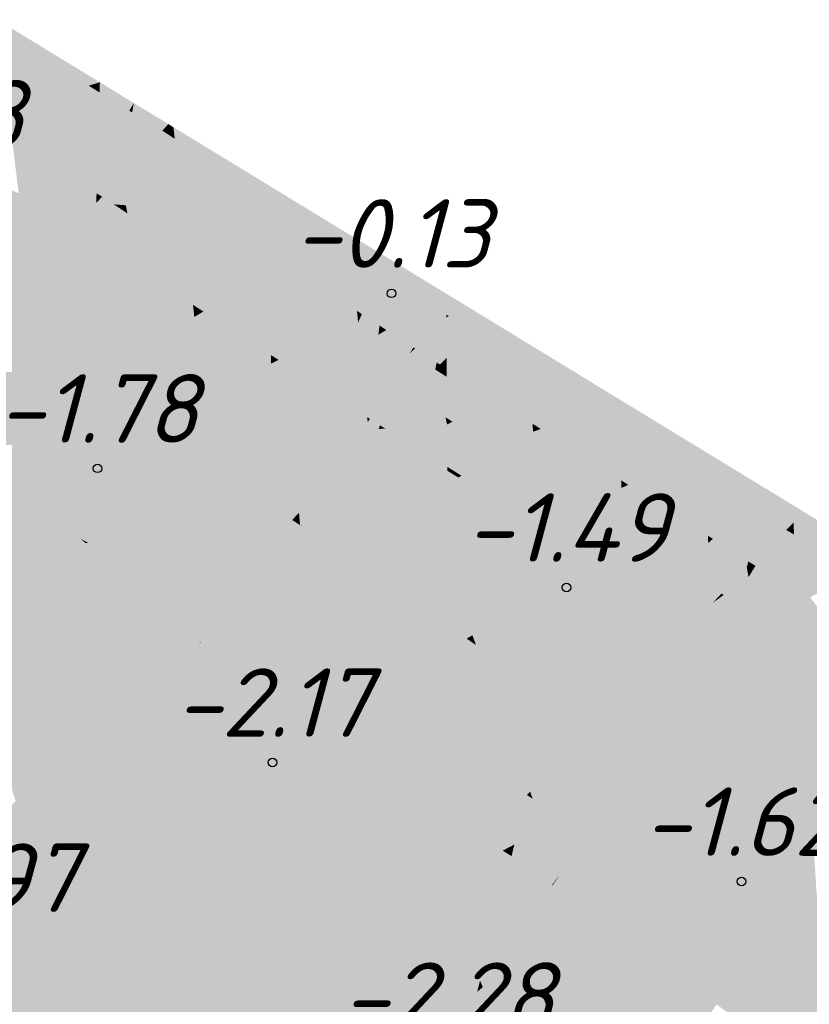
# Model space of a CAD drawing. Header units: metres. Extents: x 30306 to 66711, y 390887 to 402752.
# Tile 70 of 80: x 66227 to 66238, y 402665 to 402680. Entities that reach past the tile are written whole.
import ezdxf

# ---------------------------------------------------------------- set-up
doc = ezdxf.new("R2010")
doc.units = ezdxf.units.M
for name, color, linetype in [('GM-C3D-SURFACE-LABELS', 1, 'Continuous'), ('GM-C3D-SURFACE-TIN', 7, 'Continuous'), ('GM-C3D-SURFACE-TIN LABEL', 7, 'Continuous')]:
    doc.layers.add(name, color=color, linetype=linetype)
doc.styles.get("Standard").update_dxf_attribs({"font": 'isocpeur.ttf'})

msp = doc.modelspace()

# ---------------------------------------------------------------- linework, layer by layer
at = {"layer": 'GM-C3D-SURFACE-TIN', "color": 23, "linetype": 'Continuous', "lineweight": -3}
for points in [[(66226.637, 402679.548), (66228.117, 402678.786), (66226.618, 402679.7)], [(66226.637, 402679.548), (66227.955, 402678.735), (66228.117, 402678.786)], [(66228.05, 402678.676), (66228.117, 402678.786), (66227.955, 402678.735)], [(66228.113, 402678.638), (66228.117, 402678.786), (66228.05, 402678.676)], [(66228.113, 402678.638), (66228.614, 402678.482), (66228.117, 402678.786)], [(66228.113, 402678.638), (66228.547, 402678.37), (66228.614, 402678.482)], [(66228.588, 402678.344), (66228.614, 402678.482), (66228.547, 402678.37)], [(66228.808, 402678.212), (66228.614, 402678.482), (66228.588, 402678.344)], [(66228.808, 402678.212), (66228.865, 402678.329), (66228.614, 402678.482)], [(66229.03, 402678.077), (66228.865, 402678.329), (66228.808, 402678.212)], [(66229.03, 402678.077), (66229.118, 402678.175), (66228.865, 402678.329)], [(66229.06, 402678.058), (66229.118, 402678.175), (66229.03, 402678.077)], [(66229.06, 402678.058), (66229.192, 402678.129), (66229.118, 402678.175)], [(66229.06, 402678.058), (66229.124, 402678.017), (66229.192, 402678.129)], [(66229.211, 402677.96), (66229.192, 402678.129), (66229.124, 402678.017)], [(66229.211, 402677.96), (66230.647, 402677.242), (66229.192, 402678.129)], [(66229.211, 402677.96), (66230.426, 402677.173), (66230.647, 402677.242)], [(66230.555, 402677.09), (66230.647, 402677.242), (66230.426, 402677.173)], [(66230.645, 402677.032), (66230.647, 402677.242), (66230.555, 402677.09)], [(66230.645, 402677.032), (66231.766, 402676.559), (66230.647, 402677.242)], [(66230.645, 402677.032), (66231.537, 402676.454), (66231.766, 402676.559)], [(66231.656, 402676.377), (66231.766, 402676.559), (66231.537, 402676.454)], [(66231.792, 402676.289), (66231.766, 402676.559), (66231.656, 402676.377)], [(66231.792, 402676.289), (66232.323, 402676.22), (66231.766, 402676.559)], [(66231.792, 402676.289), (66232.226, 402676.008), (66232.323, 402676.22)], [(66232.292, 402675.966), (66232.323, 402676.22), (66232.226, 402676.008)], [(66232.292, 402675.966), (66233.178, 402675.698), (66232.323, 402676.22)], [(66232.292, 402675.966), (66232.934, 402675.55), (66233.178, 402675.698)], [(66233.044, 402675.479), (66233.178, 402675.698), (66232.934, 402675.55)], [(66233.18, 402675.391), (66233.178, 402675.698), (66233.044, 402675.479)], [(66233.18, 402675.391), (66233.246, 402675.656), (66233.178, 402675.698)], [(66233.18, 402675.391), (66233.188, 402675.385), (66233.246, 402675.656)], [(66233.218, 402675.367), (66233.246, 402675.656), (66233.188, 402675.385)], [(66233.218, 402675.367), (66233.5, 402675.502), (66233.246, 402675.656)], [(66233.218, 402675.367), (66233.377, 402675.271), (66233.5, 402675.502)], [(66233.535, 402675.175), (66233.5, 402675.502), (66233.377, 402675.271)], [(66233.535, 402675.175), (66233.756, 402675.346), (66233.5, 402675.502)], [(66233.535, 402675.175), (66233.569, 402675.155), (66233.756, 402675.346)], [(66233.569, 402675.155), (66234.34, 402674.989), (66233.756, 402675.346)], [(66233.569, 402675.155), (66233.95, 402674.912), (66234.34, 402674.989)], [(66233.95, 402674.912), (66234.197, 402674.754), (66234.34, 402674.989)], [(66234.369, 402674.644), (66234.34, 402674.989), (66234.197, 402674.754)], [(66234.369, 402674.644), (66235.708, 402674.154), (66234.34, 402674.989)], [(66234.369, 402674.644), (66235.348, 402674.019), (66235.708, 402674.154)], [(66235.548, 402673.891), (66235.708, 402674.154), (66235.348, 402674.019)], [(66235.717, 402673.783), (66235.708, 402674.154), (66235.548, 402673.891)], [(66235.717, 402673.783), (66236.915, 402673.418), (66235.708, 402674.154)], [(66235.717, 402673.783), (66236.555, 402673.248), (66236.915, 402673.418)], [(66236.739, 402673.13), (66236.915, 402673.418), (66236.555, 402673.248)], [(66236.943, 402673), (66236.915, 402673.418), (66236.739, 402673.13)], [(66236.943, 402673), (66237.855, 402672.845), (66236.915, 402673.418)], [(66236.943, 402673), (66237.583, 402672.591), (66237.855, 402672.845)], [(66237.763, 402672.476), (66237.855, 402672.845), (66237.583, 402672.591)], [(66237.952, 402672.362), (66237.855, 402672.845), (66237.763, 402672.476)], [(66237.952, 402672.362), (66238.133, 402672.675), (66237.855, 402672.845)], [(66237.994, 402672.336), (66238.133, 402672.675), (66237.952, 402672.362)], [(66238.051, 402672.302), (66238.133, 402672.675), (66237.994, 402672.336)], [(66238.051, 402672.302), (66238.239, 402672.611), (66238.133, 402672.675)], [(66238.144, 402672.246), (66238.239, 402672.611), (66238.051, 402672.302)], [(66238.144, 402672.246), (66238.252, 402672.349), (66238.239, 402672.611)], [(66238.252, 402672.349), (66238.414, 402672.504), (66238.239, 402672.611)], [(66238.252, 402672.349), (66239.519, 402671.83), (66238.414, 402672.504)], [(66238.144, 402672.246), (66238.261, 402672.178), (66238.252, 402672.349)], [(66238.261, 402672.178), (66239.519, 402671.83), (66238.252, 402672.349)], [(66238.261, 402672.178), (66239.187, 402671.645), (66239.519, 402671.83)]]:
    msp.add_solid(points, dxfattribs=at)
at = {"layer": 'GM-C3D-SURFACE-TIN', "color": 40, "linetype": 'Continuous', "lineweight": -3}
for points in [[(66226.74, 402678.711), (66227.955, 402678.735), (66226.637, 402679.548)], [(66226.74, 402678.711), (66227.121, 402678.476), (66227.955, 402678.735)], [(66227.707, 402678.114), (66227.955, 402678.735), (66227.121, 402678.476)], [(66227.707, 402678.114), (66228.05, 402678.676), (66227.955, 402678.735)], [(66228.09, 402677.878), (66228.05, 402678.676), (66227.707, 402678.114)], [(66228.09, 402677.878), (66228.113, 402678.638), (66228.05, 402678.676)], [(66228.09, 402677.878), (66228.547, 402678.37), (66228.113, 402678.638)], [(66228.09, 402677.878), (66228.208, 402677.806), (66228.547, 402678.37)], [(66228.46, 402677.65), (66228.547, 402678.37), (66228.208, 402677.806)], [(66228.46, 402677.65), (66228.588, 402678.344), (66228.547, 402678.37)], [(66228.518, 402677.615), (66228.588, 402678.344), (66228.46, 402677.65)], [(66228.518, 402677.615), (66228.808, 402678.212), (66228.588, 402678.344)], [(66228.578, 402677.579), (66228.808, 402678.212), (66228.518, 402677.615)], [(66228.578, 402677.579), (66229.03, 402678.077), (66228.808, 402678.212)], [(66228.761, 402677.46), (66229.03, 402678.077), (66228.578, 402677.579)], [(66228.761, 402677.46), (66229.06, 402678.058), (66229.03, 402678.077)], [(66228.761, 402677.46), (66229.124, 402678.017), (66229.06, 402678.058)], [(66228.761, 402677.46), (66228.778, 402677.449), (66229.124, 402678.017)], [(66229.305, 402677.108), (66229.124, 402678.017), (66228.778, 402677.449)], [(66229.305, 402677.108), (66229.211, 402677.96), (66229.124, 402678.017)], [(66229.305, 402677.108), (66230.426, 402677.173), (66229.211, 402677.96)], [(66229.305, 402677.108), (66229.6, 402676.917), (66230.426, 402677.173)], [(66230.209, 402676.523), (66230.426, 402677.173), (66229.6, 402676.917)], [(66230.209, 402676.523), (66230.555, 402677.09), (66230.426, 402677.173)], [(66230.636, 402676.246), (66230.555, 402677.09), (66230.209, 402676.523)], [(66230.636, 402676.246), (66230.645, 402677.032), (66230.555, 402677.09)], [(66230.636, 402676.246), (66231.537, 402676.454), (66230.645, 402677.032)], [(66230.636, 402676.246), (66230.819, 402676.127), (66231.537, 402676.454)], [(66231.31, 402675.81), (66231.537, 402676.454), (66230.819, 402676.127)], [(66231.31, 402675.81), (66231.656, 402676.377), (66231.537, 402676.454)], [(66231.874, 402675.445), (66231.656, 402676.377), (66231.31, 402675.81)], [(66231.874, 402675.445), (66231.792, 402676.289), (66231.656, 402676.377)], [(66231.874, 402675.445), (66232.226, 402676.008), (66231.792, 402676.289)], [(66231.874, 402675.445), (66231.946, 402675.398), (66232.226, 402676.008)], [(66232.203, 402675.232), (66232.226, 402676.008), (66231.946, 402675.398)], [(66232.203, 402675.232), (66232.292, 402675.966), (66232.226, 402676.008)], [(66232.203, 402675.232), (66232.934, 402675.55), (66232.292, 402675.966)], [(66232.203, 402675.232), (66232.303, 402675.167), (66232.934, 402675.55)], [(66232.698, 402674.911), (66232.934, 402675.55), (66232.303, 402675.167)], [(66232.698, 402674.911), (66233.044, 402675.479), (66232.934, 402675.55)], [(66232.721, 402674.897), (66233.044, 402675.479), (66232.698, 402674.911)], [(66232.721, 402674.897), (66233.18, 402675.391), (66233.044, 402675.479)], [(66232.721, 402674.897), (66233.18, 402675.349), (66233.18, 402675.391)], [(66233.18, 402675.349), (66233.188, 402675.385), (66233.18, 402675.391)], [(66233.18, 402675.349), (66233.218, 402675.367), (66233.188, 402675.385)], [(66233.039, 402674.691), (66233.18, 402675.349), (66232.721, 402674.897)], [(66233.063, 402674.676), (66233.18, 402675.349), (66233.039, 402674.691)], [(66233.063, 402674.676), (66233.183, 402674.903), (66233.18, 402675.349)], [(66233.183, 402674.903), (66233.218, 402675.367), (66233.18, 402675.349)], [(66233.183, 402674.903), (66233.377, 402675.271), (66233.218, 402675.367)], [(66233.183, 402674.903), (66233.535, 402675.175), (66233.377, 402675.271)], [(66233.184, 402674.76), (66233.535, 402675.175), (66233.183, 402674.903)], [(66233.184, 402674.76), (66233.569, 402675.155), (66233.535, 402675.175)], [(66233.184, 402674.76), (66233.95, 402674.912), (66233.569, 402675.155)], [(66233.087, 402674.661), (66233.183, 402674.903), (66233.063, 402674.676)], [(66233.087, 402674.661), (66233.184, 402674.76), (66233.183, 402674.903)], [(66233.541, 402674.372), (66233.95, 402674.912), (66233.184, 402674.76)], [(66233.541, 402674.372), (66234.197, 402674.754), (66233.95, 402674.912)], [(66233.185, 402674.599), (66233.184, 402674.76), (66233.087, 402674.661)], [(66233.541, 402674.372), (66233.184, 402674.76), (66233.185, 402674.599)], [(66233.541, 402674.372), (66233.845, 402674.177), (66234.197, 402674.754)], [(66234.438, 402673.798), (66234.197, 402674.754), (66233.845, 402674.177)], [(66234.438, 402673.798), (66234.369, 402674.644), (66234.197, 402674.754)], [(66234.438, 402673.798), (66235.348, 402674.019), (66234.369, 402674.644)], [(66234.438, 402673.798), (66234.559, 402673.721), (66235.348, 402674.019)], [(66235.196, 402673.314), (66235.348, 402674.019), (66234.559, 402673.721)], [(66235.196, 402673.314), (66235.548, 402673.891), (66235.348, 402674.019)], [(66235.737, 402672.969), (66235.548, 402673.891), (66235.196, 402673.314)], [(66235.737, 402672.969), (66235.717, 402673.783), (66235.548, 402673.891)], [(66235.737, 402672.969), (66236.555, 402673.248), (66235.717, 402673.783)], [(66235.737, 402672.969), (66235.836, 402672.905), (66236.555, 402673.248)], [(66236.387, 402672.554), (66236.555, 402673.248), (66235.836, 402672.905)], [(66236.387, 402672.554), (66236.739, 402673.13), (66236.555, 402673.248)], [(66237, 402672.162), (66236.739, 402673.13), (66236.387, 402672.554)], [(66237, 402672.162), (66236.943, 402673), (66236.739, 402673.13)], [(66237, 402672.162), (66237.583, 402672.591), (66236.943, 402673)], [(66237, 402672.162), (66237.074, 402672.115), (66237.583, 402672.591)], [(66237.591, 402671.785), (66237.583, 402672.591), (66237.074, 402672.115)], [(66237.591, 402671.785), (66237.763, 402672.476), (66237.583, 402672.591)], [(66237.612, 402671.772), (66237.763, 402672.476), (66237.591, 402671.785)], [(66237.612, 402671.772), (66237.952, 402672.362), (66237.763, 402672.476)], [(66237.634, 402671.759), (66237.952, 402672.362), (66237.612, 402671.772)], [(66237.634, 402671.759), (66237.994, 402672.336), (66237.952, 402672.362)], [(66237.634, 402671.759), (66237.838, 402671.953), (66237.994, 402672.336)], [(66237.838, 402671.953), (66238.051, 402672.302), (66237.994, 402672.336)], [(66237.838, 402671.953), (66238.144, 402672.246), (66238.051, 402672.302)], [(66238.125, 402671.476), (66238.144, 402672.246), (66237.838, 402671.953)], [(66238.125, 402671.476), (66238.261, 402672.178), (66238.144, 402672.246)], [(66238.125, 402671.476), (66238.304, 402671.372), (66238.261, 402672.178)], [(66238.304, 402671.372), (66239.187, 402671.645), (66238.261, 402672.178)], [(66237.634, 402671.759), (66237.697, 402671.722), (66237.838, 402671.953)], [(66237.697, 402671.722), (66238.125, 402671.476), (66237.838, 402671.953)], [(66238.304, 402671.372), (66238.497, 402671.261), (66239.187, 402671.645)]]:
    msp.add_solid(points, dxfattribs=at)
at = {"layer": 'GM-C3D-SURFACE-TIN', "color": 50, "linetype": 'Continuous', "lineweight": -3}
for points in [[(66226.782, 402678.371), (66227.121, 402678.476), (66226.74, 402678.711)], [(66226.782, 402678.371), (66227.707, 402678.114), (66227.121, 402678.476)], [(66226.838, 402677.921), (66227.575, 402677.897), (66226.782, 402678.371)], [(66226.782, 402678.371), (66227.575, 402677.897), (66227.707, 402678.114)], [(66227.575, 402677.897), (66228.09, 402677.878), (66227.707, 402678.114)], [(66226.838, 402677.921), (66227.384, 402677.585), (66227.575, 402677.897)], [(66227.941, 402677.243), (66227.575, 402677.897), (66227.384, 402677.585)], [(66227.941, 402677.243), (66228.081, 402677.595), (66227.575, 402677.897)], [(66227.575, 402677.897), (66228.081, 402677.595), (66228.09, 402677.878)], [(66228.081, 402677.595), (66228.208, 402677.806), (66228.09, 402677.878)], [(66228.081, 402677.595), (66228.46, 402677.65), (66228.208, 402677.806)], [(66227.941, 402677.243), (66228.069, 402677.164), (66228.081, 402677.595)], [(66228.069, 402677.164), (66228.413, 402677.397), (66228.081, 402677.595)], [(66228.081, 402677.595), (66228.413, 402677.397), (66228.46, 402677.65)], [(66228.413, 402677.397), (66228.518, 402677.615), (66228.46, 402677.65)], [(66228.413, 402677.397), (66228.578, 402677.579), (66228.518, 402677.615)], [(66228.413, 402677.397), (66228.761, 402677.46), (66228.578, 402677.579)], [(66228.069, 402677.164), (66228.15, 402677.114), (66228.413, 402677.397)], [(66228.32, 402677.002), (66228.413, 402677.397), (66228.15, 402677.114)], [(66228.32, 402677.002), (66228.496, 402676.988), (66228.413, 402677.397)], [(66228.413, 402677.397), (66228.655, 402677.249), (66228.761, 402677.46)], [(66228.496, 402676.988), (66228.655, 402677.249), (66228.413, 402677.397)], [(66228.655, 402677.249), (66228.778, 402677.449), (66228.761, 402677.46)], [(66228.655, 402677.249), (66229.305, 402677.108), (66228.778, 402677.449)], [(66228.496, 402676.988), (66229.335, 402676.834), (66228.655, 402677.249)], [(66228.655, 402677.249), (66229.335, 402676.834), (66229.305, 402677.108)], [(66229.335, 402676.834), (66229.6, 402676.917), (66229.305, 402677.108)], [(66228.32, 402677.002), (66228.452, 402676.915), (66228.496, 402676.988)], [(66228.52, 402676.87), (66228.496, 402676.988), (66228.452, 402676.915)], [(66228.52, 402676.87), (66229.335, 402676.834), (66228.496, 402676.988)], [(66228.52, 402676.87), (66229.126, 402676.481), (66229.335, 402676.834)], [(66229.393, 402676.309), (66229.335, 402676.834), (66229.126, 402676.481)], [(66229.335, 402676.834), (66230.209, 402676.523), (66229.6, 402676.917)], [(66229.393, 402676.309), (66230.11, 402676.362), (66229.335, 402676.834)], [(66229.335, 402676.834), (66230.11, 402676.362), (66230.209, 402676.523)], [(66230.11, 402676.362), (66230.636, 402676.246), (66230.209, 402676.523)], [(66229.393, 402676.309), (66229.885, 402675.992), (66230.11, 402676.362)], [(66229.885, 402675.992), (66230.633, 402676.043), (66230.11, 402676.362)], [(66230.11, 402676.362), (66230.633, 402676.043), (66230.636, 402676.246)], [(66230.633, 402676.043), (66230.819, 402676.127), (66230.636, 402676.246)], [(66230.633, 402676.043), (66231.31, 402675.81), (66230.819, 402676.127)], [(66229.885, 402675.992), (66230.206, 402675.785), (66230.633, 402676.043)], [(66230.627, 402675.514), (66230.633, 402676.043), (66230.206, 402675.785)], [(66230.627, 402675.514), (66231.23, 402675.679), (66230.633, 402676.043)], [(66230.633, 402676.043), (66231.23, 402675.679), (66231.31, 402675.81)], [(66231.23, 402675.679), (66231.874, 402675.445), (66231.31, 402675.81)], [(66230.627, 402675.514), (66230.987, 402675.282), (66231.23, 402675.679)], [(66230.987, 402675.282), (66231.89, 402675.277), (66231.23, 402675.679)], [(66231.23, 402675.679), (66231.89, 402675.277), (66231.874, 402675.445)], [(66231.89, 402675.277), (66231.946, 402675.398), (66231.874, 402675.445)], [(66231.89, 402675.277), (66232.203, 402675.232), (66231.946, 402675.398)], [(66230.987, 402675.282), (66231.374, 402675.033), (66231.89, 402675.277)], [(66231.949, 402674.662), (66231.89, 402675.277), (66231.374, 402675.033)], [(66231.89, 402675.277), (66232.186, 402675.096), (66232.203, 402675.232)], [(66231.949, 402674.662), (66232.186, 402675.096), (66231.89, 402675.277)], [(66232.186, 402675.096), (66232.303, 402675.167), (66232.203, 402675.232)], [(66231.949, 402674.662), (66232.12, 402674.552), (66232.186, 402675.096)], [(66232.12, 402674.552), (66232.641, 402674.819), (66232.186, 402675.096)], [(66232.186, 402675.096), (66232.698, 402674.911), (66232.303, 402675.167)], [(66232.186, 402675.096), (66232.641, 402674.819), (66232.698, 402674.911)], [(66232.12, 402674.552), (66232.378, 402674.386), (66232.641, 402674.819)], [(66232.446, 402674.342), (66232.641, 402674.819), (66232.378, 402674.386)], [(66232.446, 402674.342), (66233.017, 402674.589), (66232.641, 402674.819)], [(66232.641, 402674.819), (66232.721, 402674.897), (66232.698, 402674.911)], [(66232.641, 402674.819), (66233.039, 402674.691), (66232.721, 402674.897)], [(66232.641, 402674.819), (66233.017, 402674.589), (66233.039, 402674.691)], [(66233.017, 402674.589), (66233.063, 402674.676), (66233.039, 402674.691)], [(66233.017, 402674.589), (66233.087, 402674.661), (66233.063, 402674.676)], [(66233.017, 402674.589), (66233.185, 402674.599), (66233.087, 402674.661)], [(66232.446, 402674.342), (66232.654, 402674.208), (66233.017, 402674.589)], [(66233.168, 402673.891), (66233.017, 402674.589), (66232.654, 402674.208)], [(66233.017, 402674.589), (66233.186, 402674.482), (66233.185, 402674.599)], [(66233.168, 402673.891), (66233.186, 402674.482), (66233.017, 402674.589)], [(66233.186, 402674.482), (66233.541, 402674.372), (66233.185, 402674.599)], [(66233.168, 402673.891), (66233.19, 402673.877), (66233.186, 402674.482)], [(66233.19, 402673.877), (66233.795, 402674.095), (66233.186, 402674.482)], [(66233.186, 402674.482), (66233.795, 402674.095), (66233.541, 402674.372)], [(66233.795, 402674.095), (66233.845, 402674.177), (66233.541, 402674.372)], [(66233.19, 402673.877), (66233.269, 402673.827), (66233.795, 402674.095)], [(66233.269, 402673.827), (66233.53, 402673.66), (66233.795, 402674.095)], [(66233.53, 402673.66), (66234.448, 402673.68), (66233.795, 402674.095)], [(66233.795, 402674.095), (66234.438, 402673.798), (66233.845, 402674.177)], [(66233.795, 402674.095), (66234.448, 402673.68), (66234.438, 402673.798)], [(66234.448, 402673.68), (66234.559, 402673.721), (66234.438, 402673.798)], [(66233.53, 402673.66), (66233.833, 402673.466), (66234.448, 402673.68)], [(66233.833, 402673.466), (66233.964, 402673.383), (66234.448, 402673.68)], [(66234.501, 402673.04), (66234.448, 402673.68), (66233.964, 402673.383)], [(66234.448, 402673.68), (66235.196, 402673.314), (66234.559, 402673.721)], [(66234.501, 402673.04), (66235.147, 402673.235), (66234.448, 402673.68)], [(66234.448, 402673.68), (66235.147, 402673.235), (66235.196, 402673.314)], [(66234.501, 402673.04), (66234.88, 402672.798), (66235.147, 402673.235)], [(66234.88, 402672.798), (66235.739, 402672.859), (66235.147, 402673.235)], [(66235.147, 402673.235), (66235.737, 402672.969), (66235.196, 402673.314)], [(66235.147, 402673.235), (66235.739, 402672.859), (66235.737, 402672.969)], [(66235.739, 402672.859), (66235.836, 402672.905), (66235.737, 402672.969)], [(66234.88, 402672.798), (66235.201, 402672.593), (66235.739, 402672.859)], [(66235.754, 402672.24), (66235.739, 402672.859), (66235.201, 402672.593)], [(66235.739, 402672.859), (66236.387, 402672.554), (66235.836, 402672.905)], [(66235.754, 402672.24), (66236.34, 402672.477), (66235.739, 402672.859)], [(66235.739, 402672.859), (66236.34, 402672.477), (66236.387, 402672.554)], [(66236.34, 402672.477), (66237, 402672.162), (66236.387, 402672.554)], [(66235.754, 402672.24), (66236.072, 402672.037), (66236.34, 402672.477)], [(66236.072, 402672.037), (66237.007, 402672.053), (66236.34, 402672.477)], [(66236.34, 402672.477), (66237.007, 402672.053), (66237, 402672.162)], [(66237.007, 402672.053), (66237.074, 402672.115), (66237, 402672.162)], [(66237.007, 402672.053), (66237.591, 402671.785), (66237.074, 402672.115)], [(66236.072, 402672.037), (66236.423, 402671.813), (66237.007, 402672.053)], [(66237.051, 402671.412), (66237.007, 402672.053), (66236.423, 402671.813)], [(66237.051, 402671.412), (66237.569, 402671.696), (66237.007, 402672.053)], [(66237.007, 402672.053), (66237.569, 402671.696), (66237.591, 402671.785)], [(66237.569, 402671.696), (66237.612, 402671.772), (66237.591, 402671.785)], [(66237.051, 402671.412), (66237.201, 402671.316), (66237.569, 402671.696)], [(66237.233, 402671.296), (66237.569, 402671.696), (66237.201, 402671.316)], [(66237.233, 402671.296), (66237.596, 402671.557), (66237.569, 402671.696)], [(66237.569, 402671.696), (66237.634, 402671.759), (66237.612, 402671.772)], [(66237.647, 402671.64), (66237.634, 402671.759), (66237.569, 402671.696)], [(66237.596, 402671.557), (66237.647, 402671.64), (66237.569, 402671.696)], [(66237.596, 402671.557), (66238.315, 402671.159), (66237.647, 402671.64)], [(66237.647, 402671.64), (66237.697, 402671.722), (66237.634, 402671.759)], [(66238.315, 402671.159), (66237.697, 402671.722), (66237.647, 402671.64)], [(66238.315, 402671.159), (66238.125, 402671.476), (66237.697, 402671.722)], [(66237.233, 402671.296), (66237.38, 402671.203), (66237.596, 402671.557)], [(66237.703, 402671), (66237.596, 402671.557), (66237.38, 402671.203)], [(66237.703, 402671), (66238.315, 402671.159), (66237.596, 402671.557)], [(66238.315, 402671.159), (66238.304, 402671.372), (66238.125, 402671.476)], [(66238.315, 402671.159), (66238.497, 402671.261), (66238.304, 402671.372)], [(66238.867, 402670.762), (66238.497, 402671.261), (66238.315, 402671.159)], [(66237.703, 402671), (66238.101, 402670.766), (66238.315, 402671.159)], [(66238.101, 402670.766), (66238.343, 402670.623), (66238.315, 402671.159)], [(66238.666, 402670.432), (66238.867, 402670.762), (66238.315, 402671.159)], [(66238.666, 402670.432), (66238.315, 402671.159), (66238.343, 402670.623)]]:
    msp.add_solid(points, dxfattribs=at)
at = {"layer": 'GM-C3D-SURFACE-TIN', "color": 60, "linetype": 'Continuous', "lineweight": -3}
for points in [[(66226.931, 402677.163), (66227.384, 402677.585), (66226.838, 402677.921)], [(66226.931, 402677.163), (66227.074, 402677.076), (66227.384, 402677.585)], [(66227.303, 402676.935), (66227.384, 402677.585), (66227.074, 402677.076)], [(66227.303, 402676.935), (66227.941, 402677.243), (66227.384, 402677.585)], [(66227.303, 402676.935), (66228.064, 402677.022), (66227.941, 402677.243)], [(66228.064, 402677.022), (66228.069, 402677.164), (66227.941, 402677.243)], [(66228.064, 402677.022), (66228.15, 402677.114), (66228.069, 402677.164)], [(66228.064, 402677.022), (66228.32, 402677.002), (66228.15, 402677.114)], [(66227.736, 402676.668), (66228.064, 402677.022), (66227.303, 402676.935)], [(66228.048, 402676.464), (66228.064, 402677.022), (66227.736, 402676.668)], [(66228.048, 402676.464), (66228.32, 402677.002), (66228.064, 402677.022)], [(66228.048, 402676.464), (66228.452, 402676.915), (66228.32, 402677.002)], [(66228.048, 402676.464), (66228.139, 402676.403), (66228.452, 402676.915)], [(66228.69, 402676.042), (66228.452, 402676.915), (66228.139, 402676.403)], [(66228.69, 402676.042), (66228.52, 402676.87), (66228.452, 402676.915)], [(66228.69, 402676.042), (66229.126, 402676.481), (66228.52, 402676.87)], [(66228.69, 402676.042), (66228.817, 402675.959), (66229.126, 402676.481)], [(66229.478, 402675.534), (66229.126, 402676.481), (66228.817, 402675.959)], [(66229.478, 402675.534), (66229.393, 402676.309), (66229.126, 402676.481)], [(66229.478, 402675.534), (66229.885, 402675.992), (66229.393, 402676.309)], [(66229.478, 402675.534), (66229.569, 402675.475), (66229.885, 402675.992)], [(66229.569, 402675.475), (66230.206, 402675.785), (66229.885, 402675.992)], [(66229.569, 402675.475), (66229.629, 402675.437), (66230.206, 402675.785)], [(66230.619, 402674.799), (66230.206, 402675.785), (66229.629, 402675.437)], [(66230.619, 402674.799), (66230.627, 402675.514), (66230.206, 402675.785)], [(66230.619, 402674.799), (66230.987, 402675.282), (66230.627, 402675.514)], [(66230.619, 402674.799), (66230.672, 402674.765), (66230.987, 402675.282)], [(66230.672, 402674.765), (66231.374, 402675.033), (66230.987, 402675.282)], [(66230.672, 402674.765), (66230.729, 402674.729), (66231.374, 402675.033)], [(66232.023, 402673.895), (66231.374, 402675.033), (66230.729, 402674.729)], [(66232.023, 402673.895), (66231.949, 402674.662), (66231.374, 402675.033)], [(66232.023, 402673.895), (66232.12, 402674.552), (66231.949, 402674.662)], [(66232.023, 402673.895), (66232.039, 402673.885), (66232.12, 402674.552)], [(66232.039, 402673.885), (66232.378, 402674.386), (66232.12, 402674.552)], [(66232.039, 402673.885), (66232.062, 402673.87), (66232.378, 402674.386)], [(66232.212, 402673.773), (66232.378, 402674.386), (66232.062, 402673.87)], [(66232.212, 402673.773), (66232.446, 402674.342), (66232.378, 402674.386)], [(66232.212, 402673.773), (66232.654, 402674.208), (66232.446, 402674.342)], [(66232.212, 402673.773), (66232.23, 402673.762), (66232.654, 402674.208)], [(66232.287, 402673.727), (66232.654, 402674.208), (66232.23, 402673.762)], [(66232.287, 402673.727), (66233.168, 402673.891), (66232.654, 402674.208)], [(66232.287, 402673.727), (66233.19, 402673.787), (66233.168, 402673.891)], [(66233.19, 402673.787), (66233.19, 402673.877), (66233.168, 402673.891)], [(66233.19, 402673.787), (66233.269, 402673.827), (66233.19, 402673.877)], [(66233.299, 402673.282), (66233.269, 402673.827), (66233.19, 402673.787)], [(66233.299, 402673.282), (66233.53, 402673.66), (66233.269, 402673.827)], [(66233.194, 402673.166), (66233.19, 402673.787), (66232.287, 402673.727)], [(66233.219, 402673.151), (66233.299, 402673.282), (66233.19, 402673.787)], [(66233.219, 402673.151), (66233.19, 402673.787), (66233.194, 402673.166)], [(66233.299, 402673.282), (66233.833, 402673.466), (66233.53, 402673.66)], [(66233.344, 402673.073), (66233.833, 402673.466), (66233.299, 402673.282)], [(66233.344, 402673.073), (66233.964, 402673.383), (66233.833, 402673.466)], [(66233.344, 402673.073), (66233.4, 402673.038), (66233.964, 402673.383)], [(66234.562, 402672.296), (66233.964, 402673.383), (66233.4, 402673.038)], [(66234.562, 402672.296), (66234.501, 402673.04), (66233.964, 402673.383)], [(66233.344, 402673.073), (66233.299, 402673.282), (66233.219, 402673.151)], [(66234.562, 402672.296), (66234.88, 402672.798), (66234.501, 402673.04)], [(66234.562, 402672.296), (66234.571, 402672.29), (66234.88, 402672.798)], [(66234.571, 402672.29), (66235.201, 402672.593), (66234.88, 402672.798)], [(66234.571, 402672.29), (66234.578, 402672.285), (66235.201, 402672.593)], [(66235.1, 402671.952), (66235.201, 402672.593), (66234.578, 402672.285)], [(66235.1, 402671.952), (66235.754, 402672.24), (66235.201, 402672.593)], [(66231.042, 402672.317), (66231.063, 402672.304), (66231.062, 402672.311)], [(66231.042, 402672.317), (66231.062, 402672.303), (66231.063, 402672.304)], [(66231.062, 402672.311), (66231.063, 402672.304), (66231.067, 402672.309)], [(66231.062, 402672.303), (66231.063, 402672.303), (66231.063, 402672.304)], [(66231.067, 402672.309), (66231.063, 402672.304), (66231.073, 402672.307)], [(66231.073, 402672.307), (66231.063, 402672.304), (66233.56, 402670.708)], [(66231.064, 402672.302), (66231.063, 402672.304), (66231.063, 402672.303)], [(66231.064, 402672.302), (66233.56, 402670.708), (66231.063, 402672.304)], [(66231.064, 402672.302), (66233.478, 402670.657), (66233.56, 402670.708)], [(66231.073, 402672.307), (66233.56, 402670.708), (66233.436, 402671.522)], [(66235.1, 402671.952), (66235.771, 402671.544), (66235.754, 402672.24)], [(66235.771, 402671.544), (66236.072, 402672.037), (66235.754, 402672.24)], [(66234.126, 402671.593), (66235.771, 402671.544), (66235.1, 402671.952)], [(66235.771, 402671.544), (66236.423, 402671.813), (66236.072, 402672.037)], [(66235.771, 402671.544), (66237.051, 402671.412), (66236.423, 402671.813)], [(66233.668, 402671.445), (66233.436, 402671.522), (66233.56, 402670.708)], [(66234.126, 402671.593), (66233.697, 402671.435), (66233.78, 402671.052)], [(66234.126, 402671.593), (66233.78, 402671.052), (66235.771, 402671.544)], [(66233.78, 402671.052), (66233.832, 402670.811), (66235.771, 402671.544)], [(66235.771, 402671.544), (66233.832, 402670.811), (66233.901, 402670.489)], [(66235.771, 402671.544), (66233.901, 402670.489), (66235.95, 402670.022)], [(66235.771, 402671.544), (66236.811, 402670.913), (66237.067, 402671.177)], [(66235.771, 402671.544), (66237.067, 402671.177), (66237.051, 402671.412)], [(66235.771, 402671.544), (66235.95, 402670.022), (66236.811, 402670.913)], [(66233.668, 402671.445), (66233.56, 402670.708), (66233.78, 402671.052)], [(66233.697, 402671.435), (66233.668, 402671.445), (66233.78, 402671.052)], [(66237.067, 402671.177), (66237.201, 402671.316), (66237.051, 402671.412)], [(66237.067, 402671.177), (66237.233, 402671.296), (66237.201, 402671.316)], [(66237.097, 402670.739), (66237.233, 402671.296), (66237.067, 402671.177)], [(66237.097, 402670.739), (66237.38, 402671.203), (66237.233, 402671.296)], [(66236.811, 402670.913), (66237.097, 402670.739), (66237.067, 402671.177)], [(66237.097, 402670.739), (66237.703, 402671), (66237.38, 402671.203)], [(66233.78, 402671.052), (66233.56, 402670.708), (66233.832, 402670.811)], [(66237.097, 402670.739), (66237.841, 402670.287), (66237.703, 402671)], [(66237.841, 402670.287), (66238.101, 402670.766), (66237.703, 402671)], [(66233.832, 402670.811), (66233.56, 402670.708), (66233.901, 402670.489)], [(66236.811, 402670.913), (66235.95, 402670.022), (66237.097, 402670.739)], [(66233.512, 402670.633), (66233.56, 402670.708), (66233.478, 402670.657)], [(66233.612, 402670.565), (66233.56, 402670.708), (66233.512, 402670.633)], [(66233.612, 402670.565), (66233.901, 402670.489), (66233.56, 402670.708)], [(66237.097, 402670.739), (66235.95, 402670.022), (66236.056, 402669.112)], [(66237.097, 402670.739), (66236.056, 402669.112), (66238.244, 402668.2)], [(66237.097, 402670.739), (66238.244, 402668.2), (66237.841, 402670.287)], [(66238.378, 402669.96), (66238.101, 402670.766), (66237.841, 402670.287)], [(66238.378, 402669.96), (66238.343, 402670.623), (66238.101, 402670.766)], [(66233.612, 402670.565), (66233.932, 402670.348), (66233.901, 402670.489)], [(66233.901, 402670.489), (66235.447, 402669.501), (66235.95, 402670.022)], [(66233.932, 402670.348), (66235.447, 402669.501), (66233.901, 402670.489)], [(66238.378, 402669.96), (66238.666, 402670.432), (66238.343, 402670.623)], [(66233.932, 402670.348), (66235.227, 402669.368), (66235.447, 402669.501)], [(66238.378, 402669.96), (66239.155, 402670.143), (66238.666, 402670.432)], [(66238.378, 402669.96), (66237.841, 402670.287), (66238.244, 402668.2)], [(66239.63, 402669.2), (66239.155, 402670.143), (66238.378, 402669.96)], [(66235.95, 402670.022), (66235.447, 402669.501), (66236.056, 402669.112)], [(66238.378, 402669.96), (66238.244, 402668.2), (66238.553, 402667.516)], [(66239.63, 402669.2), (66238.378, 402669.96), (66238.553, 402667.516)], [(66235.227, 402669.368), (66235.279, 402669.328), (66235.447, 402669.501)], [(66235.279, 402669.328), (66235.292, 402669.319), (66235.447, 402669.501)], [(66235.41, 402669.235), (66235.447, 402669.501), (66235.292, 402669.319)], [(66235.41, 402669.235), (66236.056, 402669.112), (66235.447, 402669.501)], [(66235.41, 402669.235), (66235.907, 402668.877), (66236.056, 402669.112)], [(66236.228, 402668.646), (66236.056, 402669.112), (66235.907, 402668.877)], [(66236.056, 402669.112), (66238.351, 402667.645), (66238.244, 402668.2)], [(66236.228, 402668.646), (66238.351, 402667.645), (66236.056, 402669.112)], [(66236.228, 402668.646), (66238.006, 402667.367), (66238.351, 402667.645)], [(66238.244, 402668.2), (66238.351, 402667.645), (66238.553, 402667.516)], [(66238.231, 402667.206), (66238.351, 402667.645), (66238.006, 402667.367)], [(66238.231, 402667.206), (66238.417, 402667.303), (66238.351, 402667.645)], [(66238.417, 402667.303), (66238.553, 402667.516), (66238.351, 402667.645)], [(66238.588, 402666.966), (66238.553, 402667.516), (66238.417, 402667.303)], [(66238.316, 402667.145), (66238.417, 402667.303), (66238.231, 402667.206)], [(66238.469, 402667.035), (66238.417, 402667.303), (66238.316, 402667.145)], [(66238.588, 402666.966), (66238.417, 402667.303), (66238.469, 402667.035)]]:
    msp.add_solid(points, dxfattribs=at)
at = {"layer": 'GM-C3D-SURFACE-TIN', "color": 70, "linetype": 'Continuous', "lineweight": -3}
for points in [[(66225.464, 402677.808), (66226.964, 402676.896), (66226.931, 402677.163)], [(66225.464, 402677.808), (66226.07, 402675.495), (66226.964, 402676.896)], [(66226.964, 402676.896), (66227.074, 402677.076), (66226.931, 402677.163)], [(66226.964, 402676.896), (66227.303, 402676.935), (66227.074, 402677.076)], [(66226.964, 402676.896), (66226.07, 402675.495), (66226.96, 402675.832)], [(66226.964, 402676.896), (66226.96, 402675.832), (66227.593, 402676.514)], [(66226.964, 402676.896), (66227.736, 402676.668), (66227.303, 402676.935)], [(66226.964, 402676.896), (66227.593, 402676.514), (66227.736, 402676.668)], [(66227.593, 402676.514), (66228.048, 402676.464), (66227.736, 402676.668)], [(66227.593, 402676.514), (66226.96, 402675.832), (66228.041, 402676.242)], [(66227.593, 402676.514), (66228.041, 402676.242), (66228.048, 402676.464)], [(66228.041, 402676.242), (66228.139, 402676.403), (66228.048, 402676.464)], [(66228.041, 402676.242), (66228.69, 402676.042), (66228.139, 402676.403)], [(66226.96, 402675.832), (66228.567, 402673.899), (66228.041, 402676.242)], [(66228.041, 402676.242), (66228.992, 402674.565), (66228.735, 402675.82)], [(66228.041, 402676.242), (66228.735, 402675.82), (66228.69, 402676.042)], [(66228.041, 402676.242), (66228.567, 402673.899), (66228.992, 402674.565)], [(66228.735, 402675.82), (66228.817, 402675.959), (66228.69, 402676.042)], [(66228.735, 402675.82), (66229.478, 402675.534), (66228.817, 402675.959)], [(66226.96, 402675.832), (66226.07, 402675.495), (66226.432, 402675.264)], [(66226.96, 402675.832), (66226.432, 402675.264), (66228.567, 402673.899)], [(66228.735, 402675.82), (66229.497, 402675.357), (66229.478, 402675.534)], [(66228.735, 402675.82), (66228.992, 402674.565), (66229.497, 402675.357)], [(66229.497, 402675.357), (66229.569, 402675.475), (66229.478, 402675.534)], [(66229.497, 402675.357), (66229.629, 402675.437), (66229.569, 402675.475)], [(66229.497, 402675.357), (66230.619, 402674.799), (66229.629, 402675.437)], [(66225.472, 402674.098), (66228.567, 402673.899), (66226.432, 402675.264)], [(66229.497, 402675.357), (66228.992, 402674.565), (66230.618, 402674.676)], [(66229.497, 402675.357), (66230.618, 402674.676), (66230.619, 402674.799)], [(66228.992, 402674.565), (66229.087, 402674.097), (66230.618, 402674.676)], [(66230.618, 402674.676), (66229.087, 402674.097), (66229.212, 402673.487)], [(66230.618, 402674.676), (66229.212, 402673.487), (66231.027, 402672.496)], [(66230.618, 402674.676), (66230.672, 402674.765), (66230.619, 402674.799)], [(66230.618, 402674.676), (66230.729, 402674.729), (66230.672, 402674.765)], [(66230.618, 402674.676), (66232.023, 402673.895), (66230.729, 402674.729)], [(66230.618, 402674.676), (66231.027, 402672.496), (66231.512, 402673.007)], [(66230.618, 402674.676), (66231.512, 402673.007), (66232.031, 402673.818)], [(66230.618, 402674.676), (66232.031, 402673.818), (66232.023, 402673.895)], [(66228.992, 402674.565), (66228.567, 402673.899), (66229.087, 402674.097)], [(66225.472, 402674.098), (66225.958, 402673.691), (66228.567, 402673.899)], [(66228.567, 402673.899), (66229.212, 402673.487), (66229.087, 402674.097)], [(66227.57, 402672.34), (66228.567, 402673.899), (66225.958, 402673.691)], [(66227.837, 402672.116), (66228.567, 402673.899), (66227.57, 402672.34)], [(66227.837, 402672.116), (66227.949, 402672.055), (66228.567, 402673.899)], [(66227.949, 402672.055), (66229.212, 402673.487), (66228.567, 402673.899)], [(66232.031, 402673.818), (66231.512, 402673.007), (66232.191, 402673.72)], [(66232.031, 402673.818), (66232.039, 402673.885), (66232.023, 402673.895)], [(66232.031, 402673.818), (66232.062, 402673.87), (66232.039, 402673.885)], [(66232.031, 402673.818), (66232.212, 402673.773), (66232.062, 402673.87)], [(66232.031, 402673.818), (66232.191, 402673.72), (66232.212, 402673.773)], [(66232.191, 402673.72), (66231.512, 402673.007), (66233.194, 402673.11)], [(66232.191, 402673.72), (66232.23, 402673.762), (66232.212, 402673.773)], [(66232.191, 402673.72), (66232.287, 402673.727), (66232.23, 402673.762)], [(66232.191, 402673.72), (66233.194, 402673.166), (66232.287, 402673.727)], [(66232.191, 402673.72), (66233.194, 402673.11), (66233.194, 402673.166)], [(66227.949, 402672.055), (66229.48, 402672.177), (66229.212, 402673.487)], [(66229.212, 402673.487), (66230.927, 402672.391), (66231.027, 402672.496)], [(66229.212, 402673.487), (66230.826, 402672.285), (66230.927, 402672.391)], [(66229.48, 402672.177), (66230.826, 402672.285), (66229.212, 402673.487)], [(66233.194, 402673.11), (66231.512, 402673.007), (66231.067, 402672.309)], [(66233.194, 402673.11), (66231.067, 402672.309), (66231.073, 402672.307)], [(66233.194, 402673.11), (66231.073, 402672.307), (66233.436, 402671.522)], [(66233.194, 402673.11), (66233.219, 402673.151), (66233.194, 402673.166)], [(66233.194, 402673.11), (66233.344, 402673.073), (66233.219, 402673.151)], [(66233.194, 402673.11), (66233.357, 402673.011), (66233.344, 402673.073)], [(66233.194, 402673.11), (66233.668, 402671.445), (66233.697, 402671.435)], [(66233.194, 402673.11), (66233.697, 402671.435), (66233.357, 402673.011)], [(66233.194, 402673.11), (66233.436, 402671.522), (66233.668, 402671.445)], [(66231.512, 402673.007), (66231.027, 402672.496), (66231.062, 402672.311)], [(66231.512, 402673.007), (66231.062, 402672.311), (66231.067, 402672.309)], [(66233.357, 402673.011), (66233.4, 402673.038), (66233.344, 402673.073)], [(66233.357, 402673.011), (66234.562, 402672.296), (66233.4, 402673.038)], [(66233.357, 402673.011), (66234.564, 402672.278), (66234.562, 402672.296)], [(66233.357, 402673.011), (66233.697, 402671.435), (66234.126, 402671.593)], [(66233.357, 402673.011), (66234.126, 402671.593), (66234.564, 402672.278)], [(66230.826, 402672.285), (66231.042, 402672.317), (66230.927, 402672.391)], [(66231.027, 402672.496), (66230.927, 402672.391), (66231.042, 402672.317)], [(66231.027, 402672.496), (66231.042, 402672.317), (66231.062, 402672.311)], [(66229.7, 402671.1), (66230.826, 402672.285), (66229.48, 402672.177)], [(66229.7, 402671.1), (66230.132, 402670.847), (66230.826, 402672.285)], [(66230.132, 402670.847), (66231.064, 402672.302), (66231.063, 402672.303)], [(66230.132, 402670.847), (66231.063, 402672.303), (66231.062, 402672.303)], [(66230.132, 402670.847), (66231.062, 402672.303), (66230.826, 402672.285)], [(66230.132, 402670.847), (66232.005, 402669.751), (66231.064, 402672.302)], [(66230.826, 402672.285), (66231.062, 402672.303), (66231.042, 402672.317)], [(66232.005, 402669.751), (66233.478, 402670.657), (66231.064, 402672.302)], [(66234.564, 402672.278), (66234.126, 402671.593), (66235.1, 402671.952)], [(66234.564, 402672.278), (66234.571, 402672.29), (66234.562, 402672.296)], [(66234.564, 402672.278), (66234.578, 402672.285), (66234.571, 402672.29)], [(66234.564, 402672.278), (66235.1, 402671.952), (66234.578, 402672.285)], [(66227.837, 402672.116), (66227.909, 402672.052), (66227.949, 402672.055)], [(66227.949, 402672.055), (66229.7, 402671.1), (66229.48, 402672.177)], [(66228.728, 402671.319), (66227.949, 402672.055), (66227.909, 402672.052)], [(66228.728, 402671.319), (66229.7, 402671.1), (66227.949, 402672.055)], [(66228.728, 402671.319), (66229.357, 402670.757), (66229.7, 402671.1)], [(66229.579, 402670.604), (66229.7, 402671.1), (66229.357, 402670.757)], [(66229.579, 402670.604), (66230.132, 402670.847), (66229.7, 402671.1)], [(66229.579, 402670.604), (66229.59, 402670.597), (66230.132, 402670.847)], [(66229.855, 402670.414), (66230.132, 402670.847), (66229.59, 402670.597)], [(66229.855, 402670.414), (66232.005, 402669.751), (66230.132, 402670.847)], [(66232.005, 402669.751), (66233.512, 402670.633), (66233.478, 402670.657)], [(66232.005, 402669.751), (66232.691, 402669.35), (66233.512, 402670.633)], [(66232.691, 402669.35), (66233.612, 402670.565), (66233.512, 402670.633)], [(66232.691, 402669.35), (66234.268, 402668.787), (66233.612, 402670.565)], [(66234.268, 402668.787), (66233.932, 402670.348), (66233.612, 402670.565)], [(66229.855, 402670.414), (66229.859, 402670.41), (66232.005, 402669.751)], [(66229.893, 402670.387), (66232.005, 402669.751), (66229.859, 402670.41)], [(66229.893, 402670.387), (66232.35, 402668.816), (66232.005, 402669.751)], [(66229.893, 402670.387), (66232.29, 402668.728), (66232.35, 402668.816)], [(66234.268, 402668.787), (66235.227, 402669.368), (66233.932, 402670.348)], [(66232.35, 402668.816), (66232.691, 402669.35), (66232.005, 402669.751)], [(66232.35, 402668.816), (66233.851, 402667.857), (66232.691, 402669.35)], [(66233.851, 402667.857), (66234.357, 402668.375), (66232.691, 402669.35)], [(66232.691, 402669.35), (66234.357, 402668.375), (66234.268, 402668.787)], [(66234.403, 402668.422), (66235.227, 402669.368), (66234.268, 402668.787)], [(66234.403, 402668.422), (66235.279, 402669.328), (66235.227, 402669.368)], [(66234.442, 402668.316), (66235.279, 402669.328), (66234.403, 402668.422)], [(66234.442, 402668.316), (66235.292, 402669.319), (66235.279, 402669.328)], [(66234.442, 402668.316), (66235.41, 402669.235), (66235.292, 402669.319)], [(66234.442, 402668.316), (66235.21, 402667.788), (66235.41, 402669.235)], [(66235.21, 402667.788), (66235.907, 402668.877), (66235.41, 402669.235)], [(66232.428, 402668.632), (66232.35, 402668.816), (66232.29, 402668.728)], [(66232.428, 402668.632), (66233.851, 402667.857), (66232.35, 402668.816)], [(66234.357, 402668.375), (66234.403, 402668.422), (66234.268, 402668.787)], [(66235.21, 402667.788), (66236.228, 402668.646), (66235.907, 402668.877)], [(66232.428, 402668.632), (66233.729, 402667.731), (66233.851, 402667.857)], [(66235.21, 402667.788), (66236.999, 402666.557), (66236.228, 402668.646)], [(66236.999, 402666.557), (66238.006, 402667.367), (66236.228, 402668.646)], [(66234.174, 402667.65), (66234.357, 402668.375), (66233.851, 402667.857)], [(66234.174, 402667.65), (66234.442, 402668.316), (66234.357, 402668.375)], [(66234.357, 402668.375), (66234.442, 402668.316), (66234.403, 402668.422)], [(66234.174, 402667.65), (66234.847, 402667.22), (66234.442, 402668.316)], [(66234.847, 402667.22), (66235.21, 402667.788), (66234.442, 402668.316)], [(66234.004, 402667.56), (66233.851, 402667.857), (66233.729, 402667.731)], [(66234.004, 402667.56), (66234.174, 402667.65), (66233.851, 402667.857)], [(66234.847, 402667.22), (66236.999, 402666.557), (66235.21, 402667.788)], [(66234.004, 402667.56), (66234.132, 402667.48), (66234.174, 402667.65)], [(66234.132, 402667.48), (66234.847, 402667.22), (66234.174, 402667.65)], [(66234.132, 402667.48), (66234.721, 402667.054), (66234.847, 402667.22)], [(66236.999, 402666.557), (66238.231, 402667.206), (66238.006, 402667.367)], [(66234.721, 402667.054), (66234.729, 402667.049), (66234.847, 402667.22)], [(66235.001, 402666.852), (66234.847, 402667.22), (66234.729, 402667.049)], [(66234.847, 402667.22), (66237.343, 402665.625), (66236.999, 402666.557)], [(66235.001, 402666.852), (66237.343, 402665.625), (66234.847, 402667.22)], [(66236.999, 402666.557), (66238.316, 402667.145), (66238.231, 402667.206)], [(66236.999, 402666.557), (66237.652, 402666.108), (66238.316, 402667.145)], [(66237.652, 402666.108), (66238.469, 402667.035), (66238.316, 402667.145)], [(66237.652, 402666.108), (66238.8, 402665.318), (66238.469, 402667.035)], [(66238.8, 402665.318), (66238.588, 402666.966), (66238.469, 402667.035)], [(66235.001, 402666.852), (66237.128, 402665.313), (66237.343, 402665.625)], [(66227.654, 402665.703), (66226.331, 402666.489), (66224.497, 402664.573)], [(66237.343, 402665.625), (66237.652, 402666.108), (66236.999, 402666.557)], [(66237.343, 402665.625), (66238.424, 402664.934), (66237.652, 402666.108)], [(66238.424, 402664.934), (66238.8, 402665.318), (66237.652, 402666.108)], [(66227.654, 402665.703), (66224.497, 402664.573), (66225.497, 402663.979)], [(66227.654, 402665.703), (66225.497, 402663.979), (66228.05, 402664.322)], [(66228.294, 402665.323), (66227.654, 402665.703), (66228.05, 402664.322)], [(66237.623, 402664.955), (66237.343, 402665.625), (66237.128, 402665.313)], [(66237.623, 402664.955), (66238.424, 402664.934), (66237.343, 402665.625)], [(66228.81, 402665.021), (66228.294, 402665.323), (66228.05, 402664.322)], [(66238.424, 402664.934), (66238.666, 402664.779), (66238.8, 402665.318)]]:
    msp.add_solid(points, dxfattribs=at)
at = {"layer": 'GM-C3D-SURFACE-TIN', "color": 90, "linetype": 'Continuous', "lineweight": -3}
for points in [[(66225.078, 402673.621), (66227.57, 402672.34), (66225.958, 402673.691)], [(66224.917, 402673.47), (66227.358, 402672.008), (66224.936, 402673.556)], [(66224.936, 402673.556), (66227.358, 402672.008), (66225.078, 402673.621)], [(66225.078, 402673.621), (66227.533, 402672.282), (66227.57, 402672.34)], [(66225.078, 402673.621), (66227.358, 402672.008), (66227.533, 402672.282)], [(66226.23, 402670.349), (66227.358, 402672.008), (66224.917, 402673.47)], [(66227.358, 402672.008), (66227.837, 402672.116), (66227.533, 402672.282)], [(66227.533, 402672.282), (66227.837, 402672.116), (66227.57, 402672.34)], [(66227.358, 402672.008), (66227.909, 402672.052), (66227.837, 402672.116)], [(66226.23, 402670.349), (66228.319, 402669.718), (66227.358, 402672.008)], [(66227.358, 402672.008), (66228.728, 402671.319), (66227.909, 402672.052)], [(66228.319, 402669.718), (66229.341, 402670.74), (66227.358, 402672.008)], [(66227.358, 402672.008), (66229.341, 402670.74), (66228.728, 402671.319)], [(66229.341, 402670.74), (66229.357, 402670.757), (66228.728, 402671.319)], [(66228.319, 402669.718), (66229.354, 402669.678), (66229.341, 402670.74)], [(66229.341, 402670.74), (66229.579, 402670.604), (66229.357, 402670.757)], [(66229.341, 402670.74), (66229.576, 402670.59), (66229.579, 402670.604)], [(66229.354, 402669.678), (66229.576, 402670.59), (66229.341, 402670.74)], [(66229.354, 402669.678), (66229.854, 402670.412), (66229.576, 402670.59)], [(66229.576, 402670.59), (66229.59, 402670.597), (66229.579, 402670.604)], [(66229.576, 402670.59), (66229.855, 402670.414), (66229.59, 402670.597)], [(66229.576, 402670.59), (66229.854, 402670.412), (66229.855, 402670.414)], [(66226.23, 402670.349), (66226.886, 402668.283), (66227.89, 402669.288)], [(66226.23, 402670.349), (66227.89, 402669.288), (66228.319, 402669.718)], [(66231.218, 402667.16), (66229.854, 402670.412), (66229.354, 402669.678)], [(66229.854, 402670.412), (66229.859, 402670.41), (66229.855, 402670.414)], [(66229.854, 402670.412), (66229.893, 402670.387), (66229.859, 402670.41)], [(66231.218, 402667.16), (66229.893, 402670.387), (66229.854, 402670.412)], [(66231.218, 402667.16), (66232.29, 402668.728), (66229.893, 402670.387)], [(66227.89, 402669.288), (66228.724, 402668.755), (66228.319, 402669.718)], [(66228.724, 402668.755), (66229.354, 402669.678), (66228.319, 402669.718)], [(66228.724, 402668.755), (66229.075, 402668.531), (66229.354, 402669.678)], [(66229.075, 402668.531), (66231.218, 402667.16), (66229.354, 402669.678)], [(66227.89, 402669.288), (66226.886, 402668.283), (66228.724, 402668.755)], [(66228.724, 402668.755), (66226.886, 402668.283), (66227.175, 402667.371)], [(66228.724, 402668.755), (66227.175, 402667.371), (66228.951, 402668.025)], [(66228.724, 402668.755), (66228.951, 402668.025), (66229.075, 402668.531)], [(66231.218, 402667.16), (66232.428, 402668.632), (66232.29, 402668.728)], [(66231.218, 402667.16), (66233.082, 402667.069), (66232.428, 402668.632)], [(66233.082, 402667.069), (66233.729, 402667.731), (66232.428, 402668.632)], [(66229.075, 402668.531), (66228.951, 402668.025), (66231.218, 402667.16)], [(66226.886, 402668.283), (66226.442, 402667.84), (66227.175, 402667.371)], [(66228.951, 402668.025), (66227.175, 402667.371), (66228.575, 402666.477)], [(66228.951, 402668.025), (66228.575, 402666.477), (66229.646, 402665.791)], [(66231.218, 402667.16), (66228.951, 402668.025), (66229.646, 402665.791)], [(66226.442, 402667.84), (66226.263, 402666.529), (66227.175, 402667.371)], [(66233.082, 402667.069), (66234.004, 402667.56), (66233.729, 402667.731)], [(66233.672, 402665.661), (66234.004, 402667.56), (66233.082, 402667.069)], [(66233.672, 402665.661), (66234.132, 402667.48), (66234.004, 402667.56)], [(66233.672, 402665.661), (66234.721, 402667.054), (66234.132, 402667.48)], [(66227.175, 402667.371), (66226.263, 402666.529), (66226.331, 402666.489)], [(66227.175, 402667.371), (66226.331, 402666.489), (66227.654, 402665.703)], [(66227.175, 402667.371), (66227.654, 402665.703), (66228.294, 402665.323)], [(66227.175, 402667.371), (66228.294, 402665.323), (66228.575, 402666.477)], [(66231.218, 402667.16), (66229.646, 402665.791), (66231.683, 402665.637)], [(66231.218, 402667.16), (66231.683, 402665.637), (66232.42, 402666.392)], [(66231.218, 402667.16), (66232.42, 402666.392), (66233.082, 402667.069)], [(66232.42, 402666.392), (66233.672, 402665.661), (66233.082, 402667.069)], [(66233.712, 402665.566), (66234.721, 402667.054), (66233.672, 402665.661)], [(66233.712, 402665.566), (66234.729, 402667.049), (66234.721, 402667.054)], [(66233.712, 402665.566), (66235.001, 402666.852), (66234.729, 402667.049)], [(66233.712, 402665.566), (66236.206, 402663.972), (66235.001, 402666.852)], [(66236.206, 402663.972), (66237.128, 402665.313), (66235.001, 402666.852)], [(66228.575, 402666.477), (66228.294, 402665.323), (66228.81, 402665.021)], [(66228.575, 402666.477), (66228.81, 402665.021), (66229.646, 402665.791)], [(66232.42, 402666.392), (66231.683, 402665.637), (66233.631, 402665.497)], [(66233.657, 402665.601), (66233.672, 402665.661), (66232.42, 402666.392)], [(66233.657, 402665.601), (66232.42, 402666.392), (66233.631, 402665.497)], [(66229.646, 402665.791), (66228.81, 402665.021), (66228.871, 402664.986)], [(66229.646, 402665.791), (66228.871, 402664.986), (66229.631, 402664.541)], [(66229.646, 402665.791), (66229.631, 402664.541), (66230.993, 402664.931)], [(66231.683, 402665.637), (66229.646, 402665.791), (66230.993, 402664.931)], [(66231.683, 402665.637), (66230.993, 402664.931), (66232.117, 402664.212)], [(66233.631, 402665.497), (66231.683, 402665.637), (66232.117, 402664.212)], [(66233.657, 402665.601), (66233.631, 402665.497), (66233.712, 402665.566)], [(66233.657, 402665.601), (66233.712, 402665.566), (66233.672, 402665.661)], [(66233.631, 402665.497), (66232.117, 402664.212), (66233.141, 402663.558)], [(66233.631, 402665.497), (66233.141, 402663.558), (66234.589, 402662.632)], [(66233.712, 402665.566), (66233.631, 402665.497), (66234.589, 402662.632)], [(66233.712, 402665.566), (66234.589, 402662.632), (66236.206, 402663.972)]]:
    msp.add_solid(points, dxfattribs=at)
at = {"layer": 'GM-C3D-SURFACE-TIN LABEL', "color": 6, "linetype": 'Continuous', "lineweight": -3}
for centre in [(66232.378, 402675.702, -0.131), (66228.082, 402673.145, -1.778), (66234.936, 402671.406, -1.489), (66230.639, 402668.848, -2.173), (66237.493, 402667.109, -1.623)]:
    msp.add_circle(centre, 0.0625, dxfattribs=at)

# ---------------------------------------------------------------- texts
at = {"layer": 'GM-C3D-SURFACE-LABELS', "color": 10, "linetype": 'Continuous', "lineweight": -3, "char_height": 1, "attachment_point": 8}
for s, insert in [('{\\fISOCPEUR|b0|i1|c0|p34;-1.68}', (66225.525, 402677.816, -1.678)), ('{\\fISOCPEUR|b0|i1|c0|p34;-0.13}', (66232.378, 402676.077, -0.131)), ('{\\fISOCPEUR|b0|i1|c0|p34;-1.78}', (66228.082, 402673.52, -1.778)), ('{\\fISOCPEUR|b0|i1|c0|p34;-1.49}', (66234.936, 402671.781, -1.489)), ('{\\fISOCPEUR|b0|i1|c0|p34;-2.17}', (66230.639, 402669.223, -2.173)), ('{\\fISOCPEUR|b0|i1|c0|p34;-1.62}', (66237.493, 402667.484, -1.623)), ('{\\fISOCPEUR|b0|i1|c0|p34;-1.97}', (66226.343, 402666.666, -1.968)), ('{\\fISOCPEUR|b0|i1|c0|p34;-2.28}', (66233.197, 402664.927, -2.282))]:
    msp.add_mtext(s, dxfattribs=dict(at, insert=insert))

doc.saveas('drawing.dxf')
